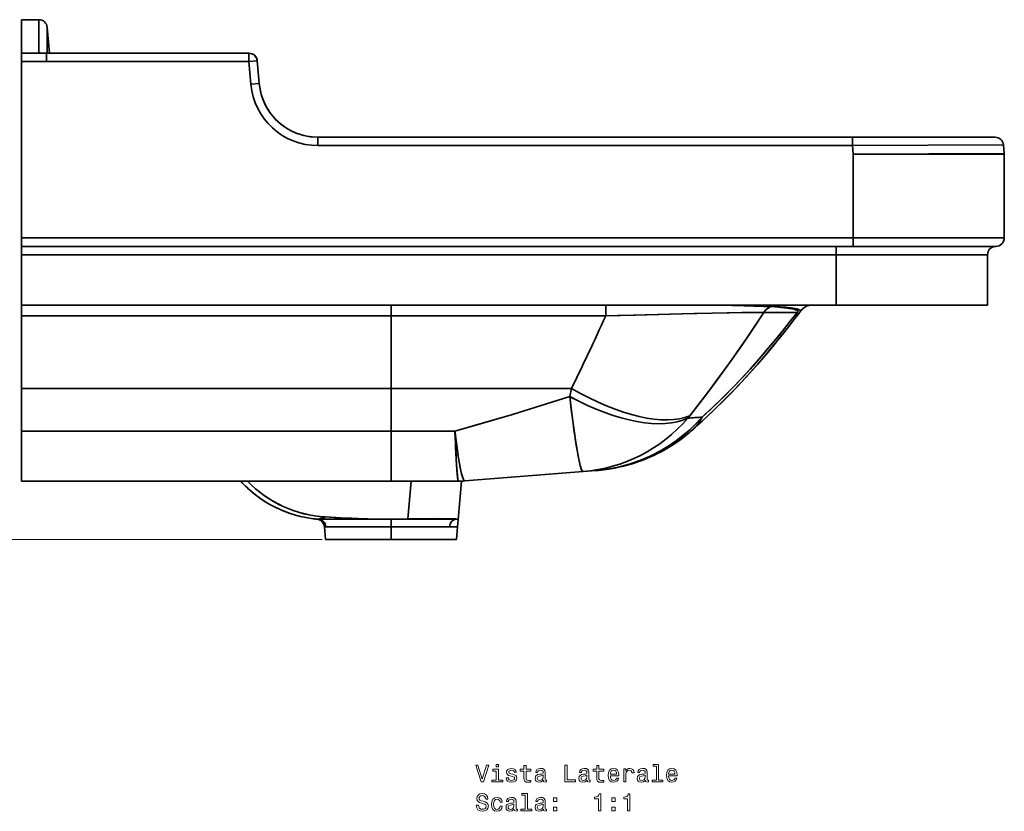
# Model space of a CAD drawing. Extents: x 239 to 2024, y -7 to 1577.
# Tile 8 of 8: x 1438 to 2024, y 841 to 1312. Entities that reach past the tile are written whole.
import ezdxf

# ---------------------------------------------------------------- set-up
doc = ezdxf.new("R2010")
doc.units = 0

msp = doc.modelspace()

# ---------------------------------------------------------------- linework, layer by layer
at = {"color": 7, "lineweight": 35, "ltscale": 0.499756}
for p, q in [((1438.98, 1292.34), (1438.98, 1312.33)), ((1438.98, 1312.33), (1438.98, 1292.34))]:
    msp.add_line(p, q, dxfattribs=at)
at = {"color": 7, "lineweight": 35, "ltscale": 0.260458}
for p, q in [((1438.98, 1312.33), (1449.4, 1312.33)), ((1449.4, 1312.33), (1438.98, 1312.33))]:
    msp.add_line(p, q, dxfattribs=at)
at = {"color": 7, "lineweight": 35, "ltscale": 0.384567}
for p, q in [((1454.38, 1307.76), (1454.38, 1292.38)), ((1454.38, 1292.38), (1454.38, 1307.76))]:
    msp.add_line(p, q, dxfattribs=at)
at = {"color": 7, "lineweight": 35, "ltscale": 0.387369}
msp.add_line((1455.73, 1292.33), (1454.38, 1307.76), dxfattribs=at)
msp.add_line((1455.73, 1292.33), (1454.38, 1307.76), dxfattribs=at)
at = {"color": 7, "lineweight": 35, "ltscale": 0.375}
for p, q in [((1453.98, 1292.34), (1438.98, 1292.34)), ((1438.98, 1292.34), (1453.98, 1292.34)), ((1438.98, 1287.34), (1453.98, 1287.33)), ((1453.98, 1287.33), (1438.98, 1287.34))]:
    msp.add_line(p, q, dxfattribs=at)
at = {"color": 7, "lineweight": 35, "ltscale": 0.124997}
msp.add_line((1438.98, 1292.34), (1438.98, 1287.34), dxfattribs=at)
msp.add_line((1438.98, 1292.34), (1438.98, 1287.34), dxfattribs=at)
at = {"color": 7, "lineweight": 35, "ltscale": 0.001843}
msp.add_line((1453.98, 1292.41), (1453.98, 1292.34), dxfattribs=at)
at = {"color": 7, "lineweight": 35, "ltscale": 0.12511}
msp.add_line((1453.98, 1287.33), (1453.98, 1292.34), dxfattribs=at)
at = {"color": 7, "lineweight": 35}
for p, q in [((1453.98, 1292.33), (1574.4, 1292.33)), ((1574.4, 1292.33), (1453.98, 1292.33)), ((1535.68, 1292.33), (1464.36, 1292.33)), ((1438.98, 1237.33), (1438.98, 1287.34)), ((1438.98, 1287.34), (1438.98, 1237.33)), ((1453.98, 1287.33), (1574.4, 1287.33)), ((1574.4, 1287.33), (1453.98, 1287.33)), ((1615.43, 1242.33), (1933.54, 1242.33)), ((1933.54, 1242.33), (1615.43, 1242.33)), ((2018.52, 1242.33), (1933.54, 1242.33)), ((2018.52, 1242.33), (1933.54, 1242.33)), ((1615.43, 1237.33), (1933.54, 1237.33)), ((1933.54, 1237.33), (1615.43, 1237.33)), ((1933.54, 1237.33), (2023.5, 1237.76)), ((2023.5, 1237.76), (1933.54, 1237.33)), ((1438.98, 1182.33), (1438.98, 1232.33)), ((1438.98, 1232.33), (1438.98, 1182.33)), ((2023.96, 1232.54), (1933.98, 1232.33)), ((2023.96, 1232.54), (1933.98, 1232.33)), ((1933.98, 1232.33), (1933.98, 1182.33)), ((1933.98, 1232.33), (2023.98, 1232.11)), ((1933.98, 1182.33), (1933.98, 1232.33)), ((2023.98, 1232.11), (1933.98, 1232.33)), ((2023.98, 1232.11), (2023.98, 1182.33)), ((2023.98, 1182.33), (2023.98, 1232.11)), ((2023.98, 1182.33), (2023.98, 1232.11)), ((1933.98, 1182.33), (1438.98, 1182.33)), ((1438.98, 1182.33), (1933.98, 1182.33)), ((1933.98, 1182.33), (2023.98, 1182.33)), ((1933.98, 1182.33), (2023.98, 1182.33)), ((1923.98, 1177.33), (1438.98, 1177.33)), ((1923.98, 1177.33), (1438.98, 1177.33)), ((1923.98, 1172.33), (1438.98, 1172.33)), ((1438.98, 1142.33), (1438.98, 1172.33)), ((1923.98, 1172.33), (1438.98, 1172.33)), ((1438.98, 1172.33), (1438.98, 1142.33)), ((1923.98, 1177.33), (2018.98, 1177.33)), ((1923.98, 1142.33), (1923.98, 1172.33)), ((2013.98, 1172.33), (1923.98, 1172.33)), ((2013.98, 1172.33), (1923.98, 1172.33)), ((1923.98, 1142.33), (1923.98, 1172.33)), ((2018.98, 1177.33), (1933.98, 1177.33)), ((2018.98, 1177.33), (1933.98, 1177.33)), ((2013.98, 1172.33), (2013.98, 1142.33)), ((2013.98, 1142.33), (2013.98, 1172.33)), ((2013.98, 1142.33), (2013.98, 1172.33)), ((2013.98, 1142.33), (2013.98, 1172.33)), ((1923.98, 1142.33), (1438.98, 1142.33)), ((1438.98, 1142.33), (1658.98, 1142.33)), ((1438.98, 1142.33), (1923.98, 1142.33)), ((1658.98, 1142.33), (1786.75, 1142.33)), ((1851.98, 1142.33), (1786.75, 1142.33)), ((1888.42, 1142.33), (1851.98, 1142.33)), ((1888.42, 1142.33), (1909.45, 1142.33)), ((1923.98, 1142.33), (1983.98, 1142.33)), ((1923.98, 1142.33), (1983.98, 1142.33)), ((1923.98, 1142.33), (1983.98, 1142.33)), ((1983.98, 1142.33), (2013.98, 1142.33)), ((1983.98, 1142.33), (2013.98, 1142.33)), ((1983.98, 1142.33), (2013.98, 1142.33)), ((1658.98, 1135.9), (1438.98, 1135.9)), ((1438.98, 1092.72), (1438.98, 1135.9)), ((1438.98, 1135.9), (1658.98, 1135.9)), ((1438.98, 1135.9), (1438.98, 1092.72)), ((1658.98, 1135.9), (1658.98, 1092.72)), ((1786.75, 1135.9), (1658.98, 1135.9)), ((1658.98, 1092.72), (1658.98, 1135.9)), ((1658.98, 1135.9), (1786.75, 1135.9)), ((1658.98, 1092.72), (1438.98, 1092.72)), ((1438.98, 1067.29), (1438.98, 1092.72)), ((1438.98, 1092.72), (1658.98, 1092.72)), ((1438.98, 1092.72), (1438.98, 1067.29)), ((1658.98, 1092.72), (1658.98, 1067.29)), ((1658.98, 1092.72), (1766.32, 1092.72)), ((1658.98, 1067.29), (1658.98, 1092.72)), ((1766.32, 1092.72), (1658.98, 1092.72)), ((1438.98, 1067.29), (1658.98, 1067.29)), ((1438.98, 1067.29), (1438.98, 1037.47)), ((1658.98, 1067.29), (1438.98, 1067.29)), ((1438.98, 1037.47), (1438.98, 1067.29)), ((1658.98, 1037.47), (1658.98, 1067.29)), ((1658.98, 1067.29), (1697.04, 1067.29)), ((1658.98, 1067.29), (1658.98, 1037.47)), ((1697.04, 1067.29), (1658.98, 1067.29)), ((1702.99, 1037.63), (1773.31, 1043.22)), ((1702.99, 1037.63), (1773.31, 1043.22)), ((1702.99, 1037.63), (1773.31, 1043.22)), ((1438.98, 1037.47), (1658.98, 1037.47)), ((1438.98, 1037.47), (1573.62, 1037.47)), ((1658.98, 1037.47), (1438.98, 1037.47)), ((1569.52, 1037.47), (1438.98, 1037.47)), ((1438.98, 1037.47), (1569.52, 1037.47)), ((1573.62, 1037.47), (1670.9, 1037.47)), ((1658.98, 1037.47), (1699.02, 1037.47)), ((1699.02, 1037.47), (1658.98, 1037.47)), ((1670.9, 1037.47), (1668.93, 1015)), ((1668.93, 1015), (1670.9, 1037.47)), ((1670.9, 1037.47), (1699.03, 1037.47)), ((1701.01, 1037.51), (1698.99, 1014.42)), ((1698.99, 1014.42), (1701.01, 1037.51)), ((1698.99, 1014.42), (1701.01, 1037.51)), ((1615.74, 1014.9), (1658.88, 1014.9)), ((1658.88, 1014.9), (1615.74, 1014.9)), ((1659.04, 1014.9), (1697.77, 1014.9)), ((1697.77, 1014.9), (1659.04, 1014.9)), ((1620.19, 1010.36), (1658.98, 1010.36)), ((1620.19, 1010.36), (1658.98, 1010.36)), ((1658.98, 1010.36), (1693.78, 1010.36)), ((1658.98, 1010.36), (1693.78, 1010.36)), ((1619.98, 1002.83), (1658.98, 1002.83)), ((1619.98, 1002.83), (1658.98, 1002.83)), ((1619.98, 1002.83), (1658.98, 1002.83)), ((1658.98, 1002.83), (1635.98, 1002.83)), ((1658.98, 1002.83), (1635.98, 1002.83)), ((1658.98, 1002.83), (1697.98, 1002.83)), ((1658.98, 1002.83), (1697.98, 1002.83)), ((1681.98, 1002.83), (1658.98, 1002.83)), ((1681.98, 1002.83), (1658.98, 1002.83)), ((1658.98, 1002.83), (1697.98, 1002.83))]:
    msp.add_line(p, q, dxfattribs=at)
at = {"color": 7, "lineweight": 35, "ltscale": 0.124863}
msp.add_line((1453.98, 1292.33), (1453.98, 1287.33), dxfattribs=at)
at = {"color": 7, "lineweight": 35, "ltscale": 0.258975}
msp.add_line((1464.36, 1292.33), (1454, 1292.33), dxfattribs=at)
at = {"color": 7, "lineweight": 35, "ltscale": 0.089557}
msp.add_line((1464.36, 1292.33), (1460.78, 1292.33), dxfattribs=at)
at = {"color": 7, "lineweight": 35, "ltscale": 0.125}
for p, q in [((1574.4, 1287.33), (1574.4, 1292.33)), ((1574.4, 1287.33), (1574.4, 1292.33)), ((1579.38, 1287.76), (1574.4, 1287.33)), ((1579.38, 1287.76), (1574.4, 1287.33)), ((1575.58, 1273.84), (1580.56, 1274.27)), ((1575.58, 1273.84), (1580.56, 1274.27)), ((1615.43, 1242.33), (1615.43, 1237.33)), ((1615.43, 1242.33), (1615.43, 1237.33)), ((1933.54, 1237.33), (1933.54, 1242.33)), ((1933.54, 1242.33), (1933.54, 1237.33)), ((1438.98, 1232.33), (1438.98, 1237.33)), ((1438.98, 1237.33), (1438.98, 1232.33)), ((1438.98, 1182.33), (1438.98, 1177.33)), ((1438.98, 1177.33), (1438.98, 1182.33)), ((1933.98, 1177.33), (1933.98, 1182.33)), ((1933.98, 1177.33), (1933.98, 1182.33)), ((1438.98, 1172.33), (1438.98, 1177.33)), ((1438.98, 1177.33), (1438.98, 1172.33)), ((1923.98, 1172.33), (1923.98, 1177.33)), ((1923.98, 1172.33), (1923.98, 1177.33))]:
    msp.add_line(p, q, dxfattribs=at)
at = {"color": 7, "lineweight": 35, "ltscale": 0.338443}
for p, q in [((1574.4, 1287.33), (1575.58, 1273.84)), ((1575.58, 1273.84), (1574.4, 1287.33)), ((1579.38, 1287.76), (1580.56, 1274.27)), ((1580.56, 1274.27), (1579.38, 1287.76)), ((1580.56, 1274.27), (1579.38, 1287.76))]:
    msp.add_line(p, q, dxfattribs=at)
at = {"color": 7, "lineweight": 35, "ltscale": 0.275}
for p, q in [((1580.34, 1276.8), (1579.38, 1287.76)), ((1579.38, 1287.76), (1580.34, 1276.8))]:
    msp.add_line(p, q, dxfattribs=at)
at = {"color": 7, "lineweight": 35, "ltscale": 0.004357}
msp.add_line((1580.34, 1276.8), (1580.32, 1276.98), dxfattribs=at)
at = {"color": 7, "lineweight": 35, "ltscale": 0.004345}
msp.add_line((1580.32, 1276.98), (1580.34, 1276.8), dxfattribs=at)
at = {"color": 7, "lineweight": 35, "ltscale": 0.002533}
msp.add_line((1580.33, 1276.9), (1580.34, 1276.8), dxfattribs=at)
at = {"color": 7, "lineweight": 35, "ltscale": 0.001622}
msp.add_line((1580.33, 1276.87), (1580.34, 1276.8), dxfattribs=at)
at = {"color": 7, "lineweight": 35, "ltscale": 0.00011937}
msp.add_line((1580.34, 1276.8), (1580.34, 1276.81), dxfattribs=at)
at = {"color": 7, "lineweight": 35, "ltscale": 0.000254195}
msp.add_line((1580.34, 1276.8), (1580.34, 1276.81), dxfattribs=at)
msp.add_line((1580.34, 1276.8), (1580.34, 1276.81), dxfattribs=at)
at = {"color": 7, "lineweight": 35, "ltscale": 0.000119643}
msp.add_line((1580.34, 1276.81), (1580.34, 1276.8), dxfattribs=at)
at = {"color": 7, "lineweight": 35, "ltscale": 0.063443}
for p, q in [((1580.56, 1274.27), (1580.34, 1276.8)), ((1580.34, 1276.8), (1580.56, 1274.27))]:
    msp.add_line(p, q, dxfattribs=at)
at = {"color": 7, "lineweight": 35, "ltscale": 0.125477}
for p, q in [((1933.54, 1237.33), (1933.98, 1232.33)), ((1933.98, 1232.33), (1933.54, 1237.33))]:
    msp.add_line(p, q, dxfattribs=at)
at = {"color": 7, "lineweight": 35, "ltscale": 0.130955}
for p, q in [((2023.5, 1237.76), (2023.96, 1232.54)), ((2023.96, 1232.54), (2023.5, 1237.76)), ((2023.96, 1232.54), (2023.5, 1237.76))]:
    msp.add_line(p, q, dxfattribs=at)
at = {"color": 7, "lineweight": 35, "ltscale": 0.25}
for p, q in [((1933.98, 1177.33), (1923.98, 1177.33)), ((1923.98, 1177.33), (1933.98, 1177.33))]:
    msp.add_line(p, q, dxfattribs=at)
at = {"color": 7, "lineweight": 35, "ltscale": 0.16059}
for p, q in [((1438.98, 1135.9), (1438.98, 1142.33)), ((1438.98, 1142.33), (1438.98, 1135.9)), ((1658.98, 1142.33), (1658.98, 1135.9)), ((1658.98, 1135.9), (1658.98, 1142.33)), ((1786.75, 1142.33), (1786.75, 1135.9)), ((1786.75, 1135.9), (1786.75, 1142.33))]:
    msp.add_line(p, q, dxfattribs=at)
at = {"color": 7, "lineweight": 35, "ltscale": 0.492645}
for p, q in [((1880.94, 1138.03), (1900.64, 1138.03)), ((1900.64, 1138.03), (1880.94, 1138.03))]:
    msp.add_line(p, q, dxfattribs=at)
at = {"color": 7, "lineweight": 35, "ltscale": 0.010741}
msp.add_line((1884.89, 1141.46), (1885.29, 1141.62), dxfattribs=at)
at = {"color": 7, "lineweight": 35, "ltscale": 0.010738}
msp.add_line((1884.89, 1141.46), (1885.29, 1141.62), dxfattribs=at)
at = {"color": 7, "lineweight": 35, "ltscale": 0.363171}
msp.add_line((1923.98, 1142.33), (1909.45, 1142.33), dxfattribs=at)
at = {"color": 7, "lineweight": 35, "ltscale": 0.00080754}
msp.add_line((1899.41, 1134.31), (1899.39, 1134.28), dxfattribs=at)
at = {"color": 7, "lineweight": 35, "ltscale": 0.000797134}
msp.add_line((1899.41, 1134.31), (1899.39, 1134.28), dxfattribs=at)
at = {"color": 7, "lineweight": 35, "ltscale": 0.124528}
msp.add_line((1766.32, 1092.72), (1765.38, 1087.83), dxfattribs=at)
at = {"color": 7, "lineweight": 35, "ltscale": 0.124512}
msp.add_line((1766.32, 1092.72), (1765.38, 1087.83), dxfattribs=at)
at = {"color": 7, "lineweight": 35, "ltscale": 0.002544}
for p, q in [((1838.22, 1067.83), (1838.3, 1067.9)), ((1838.3, 1067.9), (1838.22, 1067.83))]:
    msp.add_line(p, q, dxfattribs=at)
at = {"color": 7, "lineweight": 35, "ltscale": 0.002542}
for p, q in [((1838.3, 1067.9), (1838.22, 1067.83)), ((1838.22, 1067.83), (1838.3, 1067.9))]:
    msp.add_line(p, q, dxfattribs=at)
at = {"color": 7, "lineweight": 35, "ltscale": 0.000311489}
for p, q in [((1838.23, 1067.84), (1838.22, 1067.83)), ((1838.22, 1067.83), (1838.23, 1067.84)), ((1838.23, 1067.84), (1838.22, 1067.83))]:
    msp.add_line(p, q, dxfattribs=at)
at = {"color": 7, "lineweight": 35, "ltscale": 0.002231}
msp.add_line((1838.3, 1067.9), (1838.23, 1067.84), dxfattribs=at)
msp.add_line((1838.3, 1067.9), (1838.23, 1067.84), dxfattribs=at)
msp.add_line((1838.3, 1067.9), (1838.23, 1067.84), dxfattribs=at)
msp.add_line((1838.3, 1067.9), (1838.23, 1067.84), dxfattribs=at)
at = {"color": 7, "lineweight": 35, "ltscale": 0.000726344}
msp.add_line((1838.3, 1067.9), (1838.32, 1067.92), dxfattribs=at)
at = {"color": 7, "lineweight": 35, "ltscale": 0.000274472}
msp.add_line((1838.3, 1067.91), (1838.3, 1067.9), dxfattribs=at)
at = {"color": 7, "lineweight": 35, "ltscale": 0.001469}
msp.add_line((1815.06, 1053.29), (1815.01, 1053.26), dxfattribs=at)
at = {"color": 7, "lineweight": 35, "ltscale": 0.189262}
for p, q in [((1780.85, 1043.82), (1773.31, 1043.22)), ((1773.31, 1043.22), (1780.85, 1043.82)), ((1780.85, 1043.82), (1773.31, 1043.22))]:
    msp.add_line(p, q, dxfattribs=at)
at = {"color": 7, "lineweight": 35, "ltscale": 4.89234e-05}
msp.add_line((1773.31, 1043.22), (1773.31, 1043.22), dxfattribs=at)
msp.add_line((1773.31, 1043.22), (1773.31, 1043.22), dxfattribs=at)
at = {"color": 7, "lineweight": 35, "ltscale": 0.008554}
msp.add_line((1780.85, 1043.82), (1781.19, 1043.85), dxfattribs=at)
msp.add_line((1780.85, 1043.82), (1781.19, 1043.85), dxfattribs=at)
at = {"color": 7, "lineweight": 35, "ltscale": 0.008557}
msp.add_line((1780.85, 1043.82), (1781.19, 1043.85), dxfattribs=at)
at = {"color": 7, "lineweight": 35, "ltscale": 0.006482}
msp.add_line((1781.11, 1043.84), (1780.85, 1043.82), dxfattribs=at)
at = {"color": 7, "lineweight": 35, "ltscale": 0.006485}
msp.add_line((1781.11, 1043.84), (1780.85, 1043.82), dxfattribs=at)
at = {"color": 7, "lineweight": 35, "ltscale": 0.002119}
msp.add_line((1781.19, 1043.85), (1781.28, 1043.86), dxfattribs=at)
at = {"color": 7, "lineweight": 35, "ltscale": 0.002232}
for p, q in [((1781.19, 1043.85), (1781.28, 1043.86)), ((1781.19, 1043.85), (1781.28, 1043.86)), ((1781.28, 1043.86), (1781.19, 1043.85))]:
    msp.add_line(p, q, dxfattribs=at)
at = {"color": 7, "lineweight": 35, "ltscale": 0.010652}
msp.add_line((1781.28, 1043.86), (1781.71, 1043.89), dxfattribs=at)
at = {"color": 7, "lineweight": 35, "ltscale": 0.012291}
msp.add_line((1782.2, 1043.94), (1781.71, 1043.89), dxfattribs=at)
at = {"color": 7, "lineweight": 35, "ltscale": 0.0123}
msp.add_line((1782.2, 1043.94), (1781.71, 1043.89), dxfattribs=at)
at = {"color": 7, "lineweight": 35, "ltscale": 0.020804}
msp.add_line((1782.19, 1043.94), (1783.02, 1044.02), dxfattribs=at)
at = {"color": 7, "lineweight": 35, "ltscale": 0.024269}
msp.add_line((1782.24, 1043.94), (1783.21, 1044.04), dxfattribs=at)
at = {"color": 7, "lineweight": 35, "ltscale": 0.01214}
msp.add_line((1782.73, 1043.99), (1782.24, 1043.94), dxfattribs=at)
at = {"color": 7, "lineweight": 35, "ltscale": 0.009335}
msp.add_line((1783.35, 1044.05), (1783.72, 1044.09), dxfattribs=at)
at = {"color": 7, "lineweight": 35, "ltscale": 0.000291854}
msp.add_line((1784.1, 1044.13), (1784.11, 1044.13), dxfattribs=at)
at = {"color": 7, "lineweight": 35, "ltscale": 0.014762}
for p, q in [((1784.11, 1044.13), (1784.7, 1044.2)), ((1784.11, 1044.13), (1784.7, 1044.2)), ((1784.7, 1044.2), (1784.11, 1044.13))]:
    msp.add_line(p, q, dxfattribs=at)
at = {"color": 7, "lineweight": 35, "ltscale": 7.62939e-05}
msp.add_line((1699.02, 1037.47), (1699.03, 1037.47), dxfattribs=at)
msp.add_line((1699.02, 1037.47), (1699.03, 1037.47), dxfattribs=at)
at = {"color": 7, "lineweight": 35, "ltscale": 0.005584}
msp.add_line((1701.24, 1037.52), (1701.01, 1037.51), dxfattribs=at)
at = {"color": 7, "lineweight": 35, "ltscale": 0.000381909}
for p, q in [((1702.97, 1037.63), (1702.99, 1037.63)), ((1702.99, 1037.63), (1702.97, 1037.63))]:
    msp.add_line(p, q, dxfattribs=at)
at = {"color": 7, "lineweight": 35, "ltscale": 0.000232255}
msp.add_line((1702.98, 1037.63), (1702.99, 1037.63), dxfattribs=at)
msp.add_line((1702.98, 1037.63), (1702.99, 1037.63), dxfattribs=at)
at = {"color": 7, "lineweight": 35, "ltscale": 0.023367}
msp.add_line((1615.74, 1014.9), (1614.8, 1014.9), dxfattribs=at)
at = {"color": 7, "lineweight": 35, "ltscale": 0.023364}
msp.add_line((1615.74, 1014.9), (1614.8, 1014.9), dxfattribs=at)
at = {"color": 7, "lineweight": 35, "ltscale": 0.000396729}
msp.add_line((1658.88, 1014.9), (1658.89, 1014.9), dxfattribs=at)
at = {"color": 7, "lineweight": 35, "ltscale": 0.002606}
msp.add_line((1658.98, 1014.9), (1658.88, 1014.9), dxfattribs=at)
at = {"color": 7, "lineweight": 35, "ltscale": 0.113631}
msp.add_line((1658.98, 1014.9), (1658.98, 1010.36), dxfattribs=at)
msp.add_line((1658.98, 1014.9), (1658.98, 1010.36), dxfattribs=at)
at = {"color": 7, "lineweight": 35, "ltscale": 0.001547}
for p, q in [((1658.98, 1014.9), (1659.04, 1014.9)), ((1659.04, 1014.9), (1658.98, 1014.9))]:
    msp.add_line(p, q, dxfattribs=at)
at = {"color": 7, "lineweight": 35, "ltscale": 2.74658e-05}
msp.add_line((1659.04, 1014.9), (1659.04, 1014.9), dxfattribs=at)
msp.add_line((1659.04, 1014.9), (1659.04, 1014.9), dxfattribs=at)
at = {"color": 7, "lineweight": 35, "ltscale": 0.009719}
for p, q in [((1698.16, 1014.94), (1697.77, 1014.9)), ((1697.77, 1014.9), (1698.16, 1014.94))]:
    msp.add_line(p, q, dxfattribs=at)
at = {"color": 7, "lineweight": 35, "ltscale": 0.018469}
msp.add_line((1697.77, 1014.9), (1698.51, 1014.9), dxfattribs=at)
at = {"color": 7, "lineweight": 35, "ltscale": 0.018472}
msp.add_line((1698.51, 1014.9), (1697.77, 1014.9), dxfattribs=at)
at = {"color": 7, "lineweight": 35, "ltscale": 0.101996}
for p, q in [((1698.99, 1014.42), (1698.64, 1010.36)), ((1698.64, 1010.36), (1698.99, 1014.42)), ((1698.64, 1010.36), (1698.99, 1014.42))]:
    msp.add_line(p, q, dxfattribs=at)
at = {"color": 7, "lineweight": 35, "ltscale": 0.189005}
msp.add_line((1619.32, 1010.36), (1619.98, 1002.83), dxfattribs=at)
msp.add_line((1619.32, 1010.36), (1619.98, 1002.83), dxfattribs=at)
at = {"color": 7, "lineweight": 35, "ltscale": 0.021619}
for p, q in [((1619.32, 1010.36), (1620.19, 1010.36)), ((1620.19, 1010.36), (1619.32, 1010.36))]:
    msp.add_line(p, q, dxfattribs=at)
at = {"color": 7, "lineweight": 35, "ltscale": 0.188252}
msp.add_line((1658.98, 1010.36), (1658.98, 1002.83), dxfattribs=at)
msp.add_line((1658.98, 1010.36), (1658.98, 1002.83), dxfattribs=at)
at = {"color": 7, "lineweight": 35, "ltscale": 0.121368}
msp.add_line((1693.78, 1010.36), (1698.64, 1010.36), dxfattribs=at)
msp.add_line((1693.78, 1010.36), (1698.64, 1010.36), dxfattribs=at)
at = {"color": 7, "lineweight": 35, "ltscale": 0.188971}
msp.add_line((1698.64, 1010.36), (1697.98, 1002.83), dxfattribs=at)
msp.add_line((1698.64, 1010.36), (1697.98, 1002.83), dxfattribs=at)
at = {"color": 7, "lineweight": 13}
msp.add_line((1617.98, 1002.83), (1361.65, 1002.83), dxfattribs=at)
at = {"color": 7, "lineweight": 35}
for points in [[(1449.4, 1292.58), (1449.4, 1292.57), (1449.4, 1292.57), (1449.41, 1292.57), (1449.42, 1292.56), (1449.62, 1292.53), (1450.02, 1292.5), (1451.33, 1292.45), (1453.98, 1292.41)], [(1453.98, 1292.41), (1451.15, 1292.46), (1450.12, 1292.49), (1449.52, 1292.54), (1449.43, 1292.56), (1449.41, 1292.57), (1449.4, 1292.57), (1449.4, 1292.57), (1449.4, 1292.58)], [(1450.22, 1292.49), (1450.13, 1292.5), (1450.17, 1292.5), (1451.11, 1292.46), (1454.02, 1292.41)], [(1880.94, 1138.03), (1875.58, 1138), (1871.05, 1137.94), (1860.47, 1137.75), (1839.43, 1137.29), (1804.29, 1136.4), (1786.75, 1135.9)], [(1786.75, 1135.9), (1793.75, 1136.1), (1803.24, 1136.37), (1832.12, 1137.11), (1850.05, 1137.53), (1867.72, 1137.89), (1875.09, 1137.99), (1880.94, 1138.03)], [(1836.84, 1076.44), (1843.36, 1084.86), (1849.83, 1093.44), (1856.23, 1102.16), (1862.57, 1111.03), (1864.98, 1114.46), (1870.09, 1121.84), (1875.4, 1129.69), (1880.94, 1138.03)], [(1836.84, 1076.44), (1842.17, 1083.3), (1847.47, 1090.28), (1852.73, 1097.36), (1857.34, 1103.7), (1861.92, 1110.11), (1868.1, 1118.96), (1872.24, 1125), (1875.11, 1129.25), (1880.94, 1138.03)], [(1900.64, 1138.03), (1895.24, 1131.03), (1889.75, 1124.15), (1888.37, 1122.46), (1883.86, 1117.04), (1879.3, 1111.7), (1874.67, 1106.45), (1869.99, 1101.29), (1867.1, 1098.18), (1862.29, 1093.15), (1857.43, 1088.22), (1851.97, 1082.9), (1849.24, 1080.31), (1846.5, 1077.77), (1844.21, 1075.69)], [(1844.21, 1075.69), (1845.82, 1077.15), (1850.07, 1081.09), (1853.24, 1084.12), (1858.34, 1089.13), (1863.4, 1094.3), (1868.67, 1099.87), (1872.67, 1104.22), (1875.56, 1107.44), (1878.47, 1110.75), (1881.35, 1114.08), (1887.01, 1120.82), (1892.51, 1127.59), (1896.61, 1132.78), (1900.64, 1138.03)], [(1851.98, 1142.33), (1857.46, 1142.28), (1862.97, 1142.17), (1869.3, 1141.99), (1880.93, 1141.6), (1884.89, 1141.46)], [(1885.29, 1141.62), (1874.36, 1141.93), (1863.61, 1142.19), (1855.87, 1142.31), (1851.98, 1142.33)], [(1851.98, 1142.33), (1858.07, 1142.27), (1862.15, 1142.19), (1870.19, 1141.96), (1882.51, 1141.54), (1884.89, 1141.46)], [(1851.98, 1142.33), (1855.9, 1142.31), (1861.08, 1142.24), (1871.07, 1142.02), (1885.29, 1141.62)], [(1884.89, 1141.46), (1888.03, 1141.24), (1890.93, 1140.99), (1892.92, 1140.79), (1894.77, 1140.57), (1896.3, 1140.35), (1897.69, 1140.11), (1898.93, 1139.84), (1899.69, 1139.63), (1900.33, 1139.4), (1900.83, 1139.14), (1900.99, 1139.01), (1901.11, 1138.88), (1901.18, 1138.7), (1901.16, 1138.51), (1901.03, 1138.32), (1900.86, 1138.17), (1900.64, 1138.03)], [(1900.64, 1138.03), (1901.01, 1138.3), (1901.12, 1138.45), (1901.18, 1138.59), (1901.18, 1138.72), (1901.13, 1138.85), (1901, 1139.01), (1900.8, 1139.16), (1900.55, 1139.3), (1900.09, 1139.49), (1899.54, 1139.67), (1898.93, 1139.84), (1897.46, 1140.15), (1895.79, 1140.43), (1893.94, 1140.67), (1891.91, 1140.9), (1889.72, 1141.1), (1884.89, 1141.46)], [(1885.29, 1141.62), (1890.41, 1141.31), (1892.73, 1141.14), (1894.89, 1140.94), (1897.1, 1140.69), (1899.05, 1140.39), (1900.03, 1140.2), (1900.88, 1139.98), (1901.47, 1139.77), (1901.86, 1139.57), (1902.22, 1139.35), (1902.5, 1139.24), (1902.8, 1139.18), (1903.03, 1139.14), (1903.05, 1139.13), (1903.05, 1139.13), (1903.05, 1139.12), (1903.05, 1139.12)], [(1885.29, 1141.62), (1889.89, 1141.35), (1893.99, 1141.03), (1896.31, 1140.78), (1898.39, 1140.5), (1899.48, 1140.31), (1900.44, 1140.1), (1901.16, 1139.89), (1901.66, 1139.68), (1902.1, 1139.42), (1902.4, 1139.27), (1902.69, 1139.2), (1903.03, 1139.14), (1903.04, 1139.13), (1903.05, 1139.13), (1903.05, 1139.12), (1903.05, 1139.12)], [(1838.23, 1067.84), (1841.07, 1070.37), (1844.22, 1073.24), (1847.35, 1076.15), (1850.27, 1078.92), (1853.16, 1081.73), (1858.9, 1087.45), (1862.06, 1090.7), (1867.54, 1096.48), (1872.34, 1101.71), (1877.07, 1107.03), (1881.73, 1112.41), (1886.3, 1117.85), (1892.04, 1124.9), (1895.74, 1129.57), (1899.39, 1134.28)], [(1838.23, 1067.84), (1841.08, 1070.38), (1846.73, 1075.57), (1852.32, 1080.91), (1856.59, 1085.12), (1860.81, 1089.41), (1864.99, 1093.76), (1867.73, 1096.68), (1872.98, 1102.42), (1878.15, 1108.26), (1883.23, 1114.18), (1886.17, 1117.69), (1889.07, 1121.22), (1894.79, 1128.36), (1899.39, 1134.28)], [(1838.23, 1067.84), (1841.07, 1070.37), (1844.22, 1073.24), (1847.35, 1076.15), (1850.27, 1078.92), (1853.16, 1081.73), (1858.9, 1087.45), (1862.06, 1090.7), (1867.54, 1096.48), (1872.34, 1101.71), (1877.07, 1107.03), (1881.73, 1112.41), (1886.3, 1117.85), (1892.04, 1124.9), (1895.74, 1129.57), (1899.39, 1134.28)], [(1765.38, 1087.83), (1748.28, 1082.47), (1731.18, 1077.25), (1714.1, 1072.19), (1697.04, 1067.29)], [(1697.04, 1067.29), (1714.12, 1072.2), (1731.21, 1077.26), (1748.3, 1082.47), (1765.38, 1087.83)], [(1773.31, 1043.22), (1773.14, 1043.26), (1772.97, 1043.39), (1772.73, 1043.7), (1772.48, 1044.19), (1772.22, 1044.84), (1771.91, 1045.76), (1771.59, 1046.87), (1770.92, 1049.66), (1770.31, 1052.64), (1769.69, 1056.08), (1769.11, 1059.59), (1768.52, 1063.41), (1767.83, 1068.26), (1767.13, 1073.43), (1766.25, 1080.45), (1765.38, 1087.83)], [(1815.42, 1053.47), (1815.83, 1053.68), (1818.99, 1055.36), (1822.1, 1057.17), (1825.14, 1059.1), (1828.1, 1061.14), (1831, 1063.3), (1833.81, 1065.56), (1836.54, 1067.94), (1839.19, 1070.42), (1841.75, 1073.01), (1844.21, 1075.69)], [(1697.04, 1067.29), (1697.09, 1065.96), (1697.44, 1057.83), (1697.78, 1050.76), (1698.12, 1045.06), (1698.45, 1040.84), (1698.68, 1038.8), (1698.79, 1038.12), (1698.89, 1037.67), (1698.95, 1037.54), (1698.98, 1037.49), (1699, 1037.48), (1699.02, 1037.47)], [(1702.97, 1037.63), (1702.8, 1037.67), (1702.61, 1037.8), (1702.36, 1038.1), (1702.1, 1038.56), (1701.84, 1039.17), (1701.58, 1039.89), (1701.32, 1040.75), (1700.96, 1042.09), (1700.59, 1043.65), (1699.9, 1047.11), (1699.21, 1051.17), (1698.52, 1055.76), (1697.58, 1062.8), (1697.04, 1067.29)], [(1699.02, 1037.47), (1698.99, 1037.48), (1698.98, 1037.5), (1698.94, 1037.56), (1698.88, 1037.73), (1698.76, 1038.29), (1698.56, 1039.72), (1698.37, 1041.8), (1698.16, 1044.48), (1697.81, 1050.32), (1697.46, 1057.4), (1697.22, 1062.87), (1697.04, 1067.29)], [(1702.97, 1037.63), (1702.77, 1037.68), (1702.56, 1037.85), (1702.37, 1038.09), (1702.18, 1038.42), (1701.92, 1038.97), (1701.66, 1039.66), (1701.33, 1040.7), (1701, 1041.94), (1700.6, 1043.6), (1700.21, 1045.5), (1699.78, 1047.77), (1699.35, 1050.27), (1698.82, 1053.65), (1698.3, 1057.33), (1697.36, 1064.62), (1697.11, 1066.65), (1697.04, 1067.29)], [(1784.7, 1044.2), (1788.69, 1044.75), (1792.34, 1045.39), (1794.32, 1045.8), (1796.27, 1046.24), (1799.41, 1047.04), (1802.5, 1047.94), (1803.71, 1048.32), (1806.79, 1049.36), (1809.83, 1050.5), (1812.82, 1051.74), (1815.74, 1053.06), (1818.62, 1054.48), (1821.48, 1056.01), (1822.5, 1056.59), (1825.11, 1058.14), (1827.69, 1059.79), (1830.23, 1061.52), (1830.43, 1061.66)], [(1784.7, 1044.2), (1788.2, 1044.67), (1791.32, 1045.2), (1794.37, 1045.81), (1797.37, 1046.51), (1799.62, 1047.1), (1801.84, 1047.74), (1805.09, 1048.77), (1808.16, 1049.86), (1811.19, 1051.05), (1814.18, 1052.34), (1817.15, 1053.75), (1820.09, 1055.26), (1822.86, 1056.8), (1825.6, 1058.45), (1827.88, 1059.92), (1830.43, 1061.66)], [(1830.43, 1061.66), (1830.15, 1061.47), (1827.65, 1059.76), (1825.11, 1058.14), (1822.54, 1056.61), (1819.42, 1054.9), (1817.03, 1053.69), (1815.16, 1052.79), (1813.01, 1051.82), (1810.84, 1050.91), (1807.45, 1049.6), (1804, 1048.41), (1802.41, 1047.91), (1798.75, 1046.86), (1795.01, 1045.95), (1791.88, 1045.3), (1788.58, 1044.73), (1784.7, 1044.2)], [(1620, 1016.19), (1616.75, 1016.45), (1613.5, 1016.87), (1610.28, 1017.44), (1607.08, 1018.15), (1603.92, 1019.02), (1600.8, 1020.03), (1597.73, 1021.19), (1594.71, 1022.49), (1591.75, 1023.94), (1588.87, 1025.52), (1586.11, 1027.21), (1583.43, 1029.02), (1580.83, 1030.96), (1578.33, 1033.02), (1575.93, 1035.19), (1573.62, 1037.47)], [(1615.74, 1014.9), (1616.97, 1015.18), (1618.83, 1015.76), (1620, 1016.19)], [(1615.74, 1014.9), (1616.42, 1015.04), (1617.33, 1015.28), (1618.52, 1015.66), (1620, 1016.19)], [(1620, 1016.19), (1629.01, 1015.71), (1637.5, 1015.33), (1645.04, 1015.09), (1652.23, 1014.95), (1658.88, 1014.9)], [(1658.88, 1014.9), (1651.37, 1014.96), (1643.64, 1015.13), (1635.51, 1015.41), (1627.96, 1015.76), (1620, 1016.19)], [(1668.93, 1015), (1680.25, 1015.15), (1685.59, 1015.18), (1690.42, 1015.16), (1693.75, 1015.12), (1696.38, 1015.05), (1698.16, 1014.94)], [(1698.16, 1014.94), (1696.21, 1015.05), (1693.32, 1015.13), (1689.7, 1015.17), (1681.95, 1015.16), (1673.34, 1015.07), (1668.93, 1015)], [(1681.98, 1015.17), (1687.36, 1015.18), (1692.11, 1015.15), (1695.86, 1015.07), (1697.63, 1014.98)], [(1698.51, 1014.9), (1698.8, 1014.82), (1698.96, 1014.67), (1698.99, 1014.42)], [(1698.99, 1014.42), (1698.96, 1014.67), (1698.8, 1014.82), (1698.51, 1014.9)]]:
    msp.add_lwpolyline(points, dxfattribs=at)
at = {"color": 7, "lineweight": 13}
for points in [[(1715.82, 868.46), (1713.32, 859.95), (1710.74, 868.46), (1709.37, 868.46), (1712.6, 858.45), (1714.04, 858.45), (1717.19, 868.46)], [(1722.93, 868.8), (1721.59, 868.8), (1721.59, 867.35), (1722.93, 867.35)], [(1738.06, 864.85), (1738.06, 860.97), (1738.14, 859.72), (1738.55, 858.85), (1739.35, 858.35), (1740.72, 858.18), (1742.22, 858.25), (1742.22, 859.34), (1741.13, 859.26), (1740.13, 859.37), (1739.6, 859.73), (1739.37, 860.34), (1739.33, 861.19), (1739.33, 864.85), (1742.22, 864.85), (1742.22, 865.93), (1739.33, 865.93), (1739.33, 868.19), (1738.06, 868.19), (1738.06, 865.93), (1735.87, 865.93), (1735.87, 864.85)], [(1762.44, 858.45), (1768.86, 858.45), (1768.86, 859.66), (1763.76, 859.66), (1763.76, 868.45), (1762.44, 868.45)], [(1781.43, 864.85), (1781.43, 860.97), (1781.52, 859.72), (1781.92, 858.85), (1782.73, 858.35), (1784.09, 858.18), (1785.59, 858.25), (1785.59, 859.34), (1784.5, 859.26), (1783.5, 859.37), (1782.97, 859.73), (1782.74, 860.34), (1782.7, 861.19), (1782.7, 864.85), (1785.59, 864.85), (1785.59, 865.93), (1782.7, 865.93), (1782.7, 868.19), (1781.43, 868.19), (1781.43, 865.93), (1779.24, 865.93), (1779.24, 864.85)], [(1816.95, 867.73), (1816.95, 859.52), (1814.34, 859.52), (1814.34, 858.45), (1820.81, 858.45), (1820.81, 859.52), (1818.22, 859.52), (1818.22, 868.8), (1814.96, 868.8), (1814.96, 867.73)], [(1722.88, 859.52), (1722.88, 865.93), (1719.63, 865.93), (1719.63, 864.85), (1721.62, 864.85), (1721.62, 859.52), (1719.02, 859.52), (1719.02, 858.45), (1725.51, 858.45), (1725.51, 859.52)], [(1731.47, 862.96), (1730.25, 863.25), (1729.34, 863.58), (1729.04, 864.26), (1729.12, 864.73), (1729.43, 865.08), (1729.92, 865.29), (1730.62, 865.38), (1731.3, 865.29), (1731.83, 865.03), (1732.18, 864.65), (1732.32, 864.13), (1733.56, 864.13), (1733.56, 864.16), (1733.35, 865.09), (1732.75, 865.83), (1731.83, 866.29), (1730.62, 866.46), (1729.4, 866.29), (1728.5, 865.81), (1727.94, 865.11), (1727.77, 864.21), (1727.9, 863.35), (1728.3, 862.74), (1728.96, 862.31), (1729.93, 862.01), (1731.34, 861.66), (1732.21, 861.3), (1732.44, 861.01), (1732.52, 860.58), (1732.39, 860.05), (1732.05, 859.65), (1731.49, 859.39), (1730.74, 859.3), (1729.94, 859.39), (1729.37, 859.69), (1728.98, 860.18), (1728.82, 860.86), (1727.6, 860.86), (1727.8, 859.7), (1728.39, 858.87), (1729.33, 858.36), (1730.62, 858.18), (1731.98, 858.36), (1732.97, 858.87), (1733.58, 859.67), (1733.79, 860.73), (1733.63, 861.63), (1733.19, 862.25), (1732.45, 862.66)], [(1749.63, 859.46), (1749.63, 859.41), (1749.7, 858.92), (1749.92, 858.58), (1750.82, 858.31), (1751.53, 858.42), (1751.53, 859.4), (1751.23, 859.36), (1750.82, 859.54), (1750.75, 860.12), (1750.75, 864.13), (1750.58, 865.15), (1750.07, 865.87), (1749.2, 866.3), (1747.96, 866.46), (1746.75, 866.29), (1745.85, 865.8), (1745.29, 865.03), (1745.1, 864.03), (1745.1, 863.94), (1746.24, 863.94), (1746.34, 864.54), (1746.66, 864.98), (1747.18, 865.24), (1747.91, 865.34), (1748.62, 865.26), (1749.12, 865.05), (1749.43, 864.67), (1749.53, 864.16), (1749.47, 863.55), (1749.24, 863.25), (1748.66, 863.1), (1747.58, 862.99), (1746.34, 862.73), (1745.46, 862.27), (1744.94, 861.55), (1744.79, 860.48), (1744.93, 859.53), (1745.38, 858.82), (1746.1, 858.38), (1747.09, 858.22), (1748.43, 858.52)], [(1749.48, 861.16), (1749.31, 860.41), (1748.85, 859.83), (1748.16, 859.46), (1747.31, 859.33), (1746.76, 859.4), (1746.37, 859.63), (1746.13, 860.03), (1746.05, 860.6), (1746.11, 861.1), (1746.34, 861.46), (1747.26, 861.86), (1748.43, 862.04), (1749.48, 862.38)], [(1775.65, 859.46), (1775.65, 859.41), (1775.72, 858.92), (1775.94, 858.58), (1776.85, 858.31), (1777.55, 858.42), (1777.55, 859.4), (1777.25, 859.36), (1776.85, 859.54), (1776.77, 860.12), (1776.77, 864.13), (1776.6, 865.15), (1776.1, 865.87), (1775.22, 866.3), (1773.98, 866.46), (1772.77, 866.29), (1771.88, 865.8), (1771.31, 865.03), (1771.13, 864.03), (1771.13, 863.94), (1772.26, 863.94), (1772.37, 864.54), (1772.68, 864.98), (1773.2, 865.24), (1773.94, 865.34), (1774.64, 865.26), (1775.15, 865.05), (1775.45, 864.67), (1775.55, 864.16), (1775.49, 863.55), (1775.26, 863.25), (1774.69, 863.1), (1773.6, 862.99), (1772.37, 862.73), (1771.49, 862.27), (1770.97, 861.55), (1770.81, 860.48), (1770.95, 859.53), (1771.4, 858.82), (1772.12, 858.38), (1773.11, 858.22), (1774.45, 858.52)], [(1775.51, 861.16), (1775.33, 860.41), (1774.87, 859.83), (1774.18, 859.46), (1773.33, 859.33), (1772.78, 859.4), (1772.39, 859.63), (1772.15, 860.03), (1772.08, 860.6), (1772.14, 861.1), (1772.37, 861.46), (1773.29, 861.86), (1774.45, 862.04), (1775.51, 862.38)], [(1789.51, 861.95), (1794.58, 861.95), (1794.6, 862.54), (1794.37, 864.2), (1793.73, 865.44), (1792.73, 866.19), (1791.39, 866.46), (1790.07, 866.17), (1789.07, 865.37), (1788.42, 864.05), (1788.19, 862.33), (1788.4, 860.55), (1789.05, 859.26), (1790.05, 858.45), (1791.34, 858.18), (1792.47, 858.36), (1793.39, 858.85), (1794.07, 859.63), (1794.45, 860.67), (1793.2, 860.67), (1792.94, 860.09), (1792.57, 859.66), (1791.5, 859.31), (1790.68, 859.47), (1790.06, 859.98), (1789.66, 860.8), (1789.51, 861.91)], [(1789.51, 863.02), (1789.67, 864.01), (1790.06, 864.75), (1790.65, 865.19), (1791.43, 865.35), (1792.19, 865.19), (1792.78, 864.75), (1793.14, 864.01), (1793.27, 863.02)], [(1797.55, 858.45), (1798.82, 858.45), (1798.82, 862.87), (1798.95, 863.94), (1799.34, 864.7), (1799.97, 865.16), (1800.82, 865.32), (1801.46, 865.22), (1801.93, 864.93), (1802.22, 864.44), (1802.32, 863.78), (1803.6, 863.78), (1803.43, 864.95), (1802.96, 865.78), (1802.16, 866.29), (1801.08, 866.46), (1800.35, 866.35), (1799.71, 866.06), (1799.15, 865.57), (1798.71, 864.9), (1798.71, 866.19), (1797.55, 866.19)], [(1810.35, 859.46), (1810.35, 859.41), (1810.42, 858.92), (1810.64, 858.58), (1811.54, 858.31), (1812.25, 858.42), (1812.25, 859.4), (1811.95, 859.36), (1811.54, 859.54), (1811.47, 860.12), (1811.47, 864.13), (1811.3, 865.15), (1810.79, 865.87), (1809.92, 866.3), (1808.68, 866.46), (1807.47, 866.29), (1806.57, 865.8), (1806.01, 865.03), (1805.82, 864.03), (1805.82, 863.94), (1806.96, 863.94), (1807.06, 864.54), (1807.38, 864.98), (1807.9, 865.24), (1808.63, 865.34), (1809.34, 865.26), (1809.84, 865.05), (1810.15, 864.67), (1810.25, 864.16), (1810.19, 863.55), (1809.96, 863.25), (1809.38, 863.1), (1808.3, 862.99), (1807.06, 862.73), (1806.18, 862.27), (1805.67, 861.55), (1805.51, 860.48), (1805.65, 859.53), (1806.1, 858.82), (1806.82, 858.38), (1807.81, 858.22), (1809.15, 858.52)], [(1810.2, 861.16), (1810.03, 860.41), (1809.57, 859.83), (1808.88, 859.46), (1808.03, 859.33), (1807.48, 859.4), (1807.09, 859.63), (1806.85, 860.03), (1806.77, 860.6), (1806.83, 861.1), (1807.06, 861.46), (1807.99, 861.86), (1809.15, 862.04), (1810.2, 862.38)], [(1824.21, 861.95), (1829.28, 861.95), (1829.3, 862.54), (1829.07, 864.2), (1828.43, 865.44), (1827.42, 866.19), (1826.08, 866.46), (1824.77, 866.17), (1823.76, 865.37), (1823.11, 864.05), (1822.88, 862.33), (1823.1, 860.55), (1823.75, 859.26), (1824.74, 858.45), (1826.04, 858.18), (1827.16, 858.36), (1828.09, 858.85), (1828.76, 859.63), (1829.15, 860.67), (1827.9, 860.67), (1827.64, 860.09), (1827.26, 859.66), (1826.2, 859.31), (1825.38, 859.47), (1824.76, 859.98), (1824.35, 860.8), (1824.21, 861.91)], [(1824.21, 863.02), (1824.37, 864.01), (1824.76, 864.75), (1825.35, 865.19), (1826.13, 865.35), (1826.89, 865.19), (1827.48, 864.75), (1827.84, 864.01), (1827.97, 863.02)], [(1711.04, 844.47), (1709.73, 844.47), (1710.02, 842.94), (1710.74, 841.82), (1711.85, 841.14), (1713.35, 840.9), (1714.83, 841.13), (1715.94, 841.76), (1716.65, 842.76), (1716.9, 844.07), (1716.69, 845.25), (1716.08, 846.01), (1715.1, 846.52), (1713.79, 846.89), (1712.67, 847.17), (1711.93, 847.48), (1711.52, 847.94), (1711.39, 848.67), (1711.52, 849.31), (1711.89, 849.8), (1712.47, 850.14), (1713.26, 850.25), (1714.07, 850.11), (1714.7, 849.72), (1715.12, 849.07), (1715.32, 848.19), (1716.63, 848.19), (1716.63, 848.22), (1716.4, 849.57), (1715.72, 850.58), (1714.66, 851.22), (1713.22, 851.43), (1711.92, 851.22), (1710.91, 850.61), (1710.26, 849.67), (1710.03, 848.46), (1710.22, 847.38), (1710.77, 846.65), (1711.63, 846.16), (1712.81, 845.78), (1713.98, 845.45), (1714.86, 845.14), (1715.39, 844.67), (1715.58, 843.92), (1715.41, 843.16), (1714.96, 842.58), (1714.28, 842.22), (1713.4, 842.11), (1712.42, 842.27), (1711.67, 842.73), (1711.2, 843.48)], [(1738.88, 850.45), (1738.88, 842.24), (1736.27, 842.24), (1736.27, 841.17), (1742.74, 841.17), (1742.74, 842.24), (1740.15, 842.24), (1740.15, 851.52), (1736.89, 851.52), (1736.89, 850.45)], [(1782.45, 841.17), (1783.76, 841.17), (1783.76, 851.24), (1782.78, 851.24), (1782.52, 850.37), (1782.01, 849.77), (1781.21, 849.43), (1780.12, 849.31), (1780.12, 848.29), (1782.45, 848.29)], [(1799.8, 841.17), (1801.11, 841.17), (1801.11, 851.24), (1800.13, 851.24), (1799.87, 850.37), (1799.35, 849.77), (1798.56, 849.43), (1797.47, 849.31), (1797.47, 848.29), (1799.8, 848.29)], [(1723.94, 846.35), (1725.19, 846.35), (1724.93, 847.5), (1724.31, 848.41), (1723.35, 848.97), (1722.09, 849.18), (1720.71, 848.9), (1719.66, 848.09), (1718.99, 846.78), (1718.76, 845.02), (1718.98, 843.28), (1719.63, 841.98), (1720.65, 841.17), (1722.05, 840.9), (1723.29, 841.11), (1724.25, 841.72), (1724.92, 842.67), (1725.2, 843.94), (1723.99, 843.94), (1723.78, 843.13), (1723.37, 842.53), (1722.8, 842.15), (1722.09, 842.04), (1721.21, 842.22), (1720.58, 842.8), (1720.19, 843.74), (1720.06, 845.06), (1720.19, 846.36), (1720.59, 847.3), (1721.24, 847.87), (1722.09, 848.07), (1722.84, 847.94), (1723.4, 847.61), (1723.78, 847.07)], [(1732.28, 842.18), (1732.28, 842.14), (1732.35, 841.65), (1732.57, 841.3), (1733.48, 841.03), (1734.18, 841.14), (1734.18, 842.12), (1733.88, 842.08), (1733.48, 842.27), (1733.4, 842.84), (1733.4, 846.85), (1733.23, 847.87), (1732.73, 848.59), (1731.85, 849.03), (1730.61, 849.18), (1729.4, 849.01), (1728.5, 848.52), (1727.94, 847.76), (1727.75, 846.75), (1727.75, 846.66), (1728.89, 846.66), (1728.99, 847.27), (1729.31, 847.7), (1729.83, 847.96), (1730.56, 848.06), (1731.27, 847.99), (1731.77, 847.77), (1732.08, 847.4), (1732.18, 846.88), (1732.12, 846.27), (1731.89, 845.97), (1731.31, 845.83), (1730.23, 845.71), (1728.99, 845.45), (1728.11, 844.99), (1727.6, 844.27), (1727.44, 843.2), (1727.58, 842.25), (1728.03, 841.55), (1728.75, 841.1), (1729.74, 840.94), (1731.08, 841.24)], [(1732.14, 843.88), (1731.96, 843.13), (1731.5, 842.56), (1730.81, 842.18), (1729.96, 842.05), (1729.41, 842.12), (1729.02, 842.35), (1728.78, 842.76), (1728.71, 843.32), (1728.76, 843.82), (1728.99, 844.18), (1729.92, 844.59), (1731.08, 844.76), (1732.14, 845.11)], [(1749.63, 842.18), (1749.63, 842.14), (1749.7, 841.65), (1749.92, 841.3), (1750.82, 841.03), (1751.53, 841.14), (1751.53, 842.12), (1751.23, 842.08), (1750.82, 842.27), (1750.75, 842.84), (1750.75, 846.85), (1750.58, 847.87), (1750.07, 848.59), (1749.2, 849.03), (1747.96, 849.18), (1746.75, 849.01), (1745.85, 848.52), (1745.29, 847.76), (1745.1, 846.75), (1745.1, 846.66), (1746.24, 846.66), (1746.34, 847.27), (1746.66, 847.7), (1747.18, 847.96), (1747.91, 848.06), (1748.62, 847.99), (1749.12, 847.77), (1749.43, 847.4), (1749.53, 846.88), (1749.47, 846.27), (1749.24, 845.97), (1748.66, 845.83), (1747.58, 845.71), (1746.34, 845.45), (1745.46, 844.99), (1744.94, 844.27), (1744.79, 843.2), (1744.93, 842.25), (1745.38, 841.55), (1746.1, 841.1), (1747.09, 840.94), (1748.43, 841.24)], [(1749.48, 843.88), (1749.31, 843.13), (1748.85, 842.56), (1748.16, 842.18), (1747.31, 842.05), (1746.76, 842.12), (1746.37, 842.35), (1746.13, 842.76), (1746.05, 843.32), (1746.11, 843.82), (1746.34, 844.18), (1747.26, 844.59), (1748.43, 844.76), (1749.48, 845.11)], [(1755.69, 846.76), (1757.68, 846.76), (1757.68, 848.91), (1755.69, 848.91)], [(1790.39, 846.76), (1792.38, 846.76), (1792.38, 848.91), (1790.39, 848.91)], [(1755.69, 841.17), (1757.68, 841.17), (1757.68, 843.32), (1755.69, 843.32)], [(1790.39, 841.17), (1792.38, 841.17), (1792.38, 843.32), (1790.39, 843.32)]]:
    msp.add_lwpolyline(points, close=True, dxfattribs=at)
at = {"color": 7, "lineweight": 35}
for centre, radius, start, end in [((-30196.16, 1302.3), 31645.56, 359.982388, 0.018144), ((1449.4, 1307.33), 5, 5.00002, 89.99999), ((1449.4, 1307.33), 5, 5.00002, 89.99999), ((-30051.99, 1302.3), 31501.39, 359.982323, 0.017755), ((1449.4, 1287.58), 5, 80.17906, 90.0003), ((1449.4, 1287.58), 5, 80.1849, 90.00028), ((1454, 1289.98), 2.42, 75.52117, 90.37715), ((1574.4, 1287.33), 5, 5, 90), ((1574.4, 1287.33), 5, 5, 90), ((1574.4, 1287.33), 5, 5, 68.80538), ((1574.4, 1287.33), 5, 47.57105, 68.80538), ((1574.4, 1287.33), 5, 26.68675, 47.57105), ((1574.4, 1287.33), 5, 5, 26.29787), ((1574.4, 1287.33), 5, 5, 12.4129), ((1574.4, 1287.33), 5, 6.16318, 12.4129), ((1615.43, 1277.33), 40, 185.00001, 269.99998), ((1615.43, 1277.33), 40, 184.99999, 270), ((1615.43, 1277.33), 35, 184.99999, 270), ((1615.43, 1277.33), 35, 184.99999, 270), ((1615.43, 1277.33), 35, 185.00003, 213.84242), ((1615.43, 1277.33), 35, 184.99999, 216.3338), ((1615.43, 1277.33), 35, 185.00003, 213.84242), ((1615.43, 1277.33), 35.01, 213.84895, 265.89995), ((2018.52, 1237.33), 5, 5.00002, 89.99999), ((2018.52, 1237.33), 5, 5.00002, 89.99999), ((2018.52, 1237.33), 5, 5, 90), ((2018.98, 1232.11), 5, 359.99843, 4.99843), ((2018.98, 1232.11), 5, 359.99843, 4.99843), ((2018.98, 1232.11), 5, 0, 5), ((2018.98, 1182.33), 5, 270, 0), ((2018.98, 1182.33), 5, 270, 0), ((2018.98, 1182.33), 5, 270, 360), ((2018.98, 1172.33), 5, 90, 179.99999), ((2018.98, 1172.33), 5, 90.00002, 179.99998), ((2018.98, 1172.33), 5, 90, 179.99999), ((2018.98, 1172.33), 5, 90.00002, 179.99998), ((1888.42, 1134.99), 7.34, 90.048, 115.29507), ((1888.42, 1134.99), 7.34, 90.048, 115.2951), ((1447.99, 1479.85), 568.49, 322.56373, 323.17531), ((1447.99, 1479.85), 568.49, 322.56373, 323.17531), ((1450.25, 1478.14), 565.66, 322.56241, 323.17705), ((1909.45, 1134.32), 8, 90.00343, 143.17085), ((1909.45, 1134.33), 8, 90, 143.17434), ((1909.45, 1134.32), 8, 90.00343, 143.17085), ((1909.45, 1134.33), 8, 126.36205, 143.17434), ((1909.45, 1134.33), 8, 90, 107.55144), ((2067.12, 895.59), 292.81, 141.85459, 142.21763), ((2067.15, 895.57), 292.84, 141.85459, 142.2176), ((1261.93, 7955.54), 6904.44, 274.76693, 274.837786), ((1262.77, 7945.45), 6894.32, 274.766889, 274.837855), ((1774.54, 1140.26), 96.44, 305.41418, 311.3215), ((1774.91, 1139.79), 95.84, 305.40081, 311.34545), ((1774.54, 1140.26), 96.44, 305.41418, 311.3215), ((1772.68, 1138.5), 95.17, 296.68773, 310.21595), ((1773.21, 1137.77), 94.28, 287.75682, 296.49254), ((1773.32, 1137.3), 93.8, 290.74427, 295.76368), ((1773.58, 1136.6), 93.06, 274.69091, 275.70912), ((1774.39, 1127.09), 83.52, 274.73356, 275.3943), ((1775.36, 1116.06), 72.44, 274.69079, 275.45254), ((1774.75, 1125.98), 82.38, 275.489, 276.0571), ((1772.23, 1150.48), 107.01, 275.67823, 276.37411), ((1772.64, 1146.8), 103.31, 275.76179, 276.68115), ((1772.64, 1146.8), 103.31, 275.76396, 276.6669), ((1772.85, 1145.2), 101.69, 276.89542, 281.41701), ((1772.89, 1144.95), 101.43, 277.65678, 281.85732), ((1621.32, 1084.69), 70.09, 222.34822, 264.6683), ((1621.32, 1084.69), 70.09, 222.3483, 264.6683), ((1621.32, 1084.68), 70.09, 222.34543, 264.66806), ((1621.32, 1084.68), 70.09, 222.34556, 264.66798), ((1621.3, 1084.66), 70.06, 222.3412, 231.09257), ((1621.31, 1084.6), 70, 222.31636, 264.66401), ((1621.31, 1084.6), 70, 222.31496, 264.66436), ((1699.02, 1087.4), 49.92, 270, 274.54038), ((1699.02, 1087.38), 49.91, 269.99944, 274.54097), ((1699.03, 1087.47), 50, 270, 274.54745), ((1699.03, 1087.46), 49.99, 269.99951, 274.54797), ((1699.02, 1087.59), 50.12, 270.00194, 272.27595), ((1699.02, 1087.38), 49.91, 271.71565, 272.64215), ((1699.03, 1087.46), 49.99, 272.27937, 274.54797), ((1621.31, 1084.6), 70, 228.04073, 252.18562), ((1621.31, 1084.6), 70, 228.1316, 252.18247), ((1621.32, 1084.68), 70.08, 262.59285, 264.66429), ((1614.34, 1009.92), 5, 5.00001, 84.66412), ((1614.34, 1009.92), 5, 5.02492, 84.63933), ((1614.34, 1009.92), 5, 5.02492, 84.6395), ((1614.34, 1009.92), 5, 5.00855, 84.65635), ((1614.34, 1009.92), 5, 5.00856, 84.65629), ((1614.34, 1009.92), 5, 5.00001, 84.66412), ((1614.34, 1009.92), 5, 5.00855, 84.65635), ((1614.34, 1009.92), 5, 5.00856, 84.65629), ((1614.34, 1009.92), 5, 5.02492, 84.63933), ((1614.34, 1009.92), 5, 5.02492, 84.6395), ((1658.92, 1531.52), 516.62, 270.01323, 271.10986), ((1658.92, 1531.5), 516.6, 270.01321, 271.10988), ((1697.26, 1005.06), 9.92, 82.74024, 84.78573), ((1697.26, 1005.07), 9.91, 82.73959, 84.78618), ((1698.3, 1014.48), 0.694, 354.7137, 2.34816), ((1698.3, 1014.48), 0.693, 354.70687, 2.37886)]:
    msp.add_arc(centre, radius, start, end, dxfattribs=at)
for centre, major_axis, ratio, start_param, end_param in [((1888.76, 1132.33), (-0.01, -10), 0.952849, 3.56081, 4.106115), ((1888.76, 1132.33), (-0.06, -9.99), 0.952944, 3.566316, 4.11191), ((1819.98, 1195.07), (79.4, -60.79), 0.234384, 6.283185, 6.443384), ((1819.99, 1195.07), (79.39, -60.78), 0.234393, 6.283185, 6.443391), ((1706.17, 1755.18), (-147.15, -867.86), 0.282889, 0.751645, 0.825319), ((1715.24, 1650.73), (-149.28, -759.05), 0.283706, 0.802337, 0.882577), ((1766.32, 1144.12), (78.84, -61.51), 0.42712, 5.034055, 6.047499), ((1766.32, 1144.12), (78.84, -61.51), 0.42712, 5.034056, 6.047499), ((1765.38, 1142.91), (79.27, -60.96), 0.463505, 5.054823, 6.044131), ((1765.39, 1142.89), (79.26, -60.95), 0.463513, 5.054667, 6.044092), ((1765.38, 1142.91), (7.93, -99.69), 0.052246, 5.293603, 6.283185), ((1765.38, 1142.91), (7.93, -99.69), 0.951253, 0, 0.74823), ((1765.48, 1142.69), (7.04, -99.53), 0.952129, 0.00834, 0.757458), ((1772.98, 1143.53), (8.59, -99.65), 0.963393, 0.366614, 0.742327), ((1773.08, 1141.31), (65.2, -73.42), 0.500653, 0.000474, 0.196985), ((1764.72, 1150.37), (73.61, -82.44), 0.471575, 6.282211, 6.467517), ((1772.91, 1143.7), (7.95, -99.88), 0.965484, 6.283134, 6.655791), ((1772.94, 1143.45), (7.76, -99.64), 0.966767, 0.001584, 0.374708), ((1772.01, 1146.78), (15.71, -102.16), 0.948102, 6.216145, 6.580667), ((1773.12, 1143.14), (7.23, -99.36), 0.964954, 0.008796, 0.380247), ((1624.52, 1086.35), (56.49, 42.3), 0.993397, 3.264698, 4.008556), ((1615.31, 1009.92), (0, -5), 0.978199, 1.658364, 3.05461), ((1615.31, 1009.92), (0, -5), 0.9782, 1.658359, 3.054605), ((1698.15, 1009.92), (0, -5), 0.877577, 3.228816, 4.625061), ((1698.15, 1009.92), (0, -5), 0.877578, 3.228817, 4.625063)]:
    msp.add_ellipse(centre, major_axis=major_axis, ratio=ratio, start_param=start_param, end_param=end_param, dxfattribs=at)

doc.saveas('drawing.dxf')
